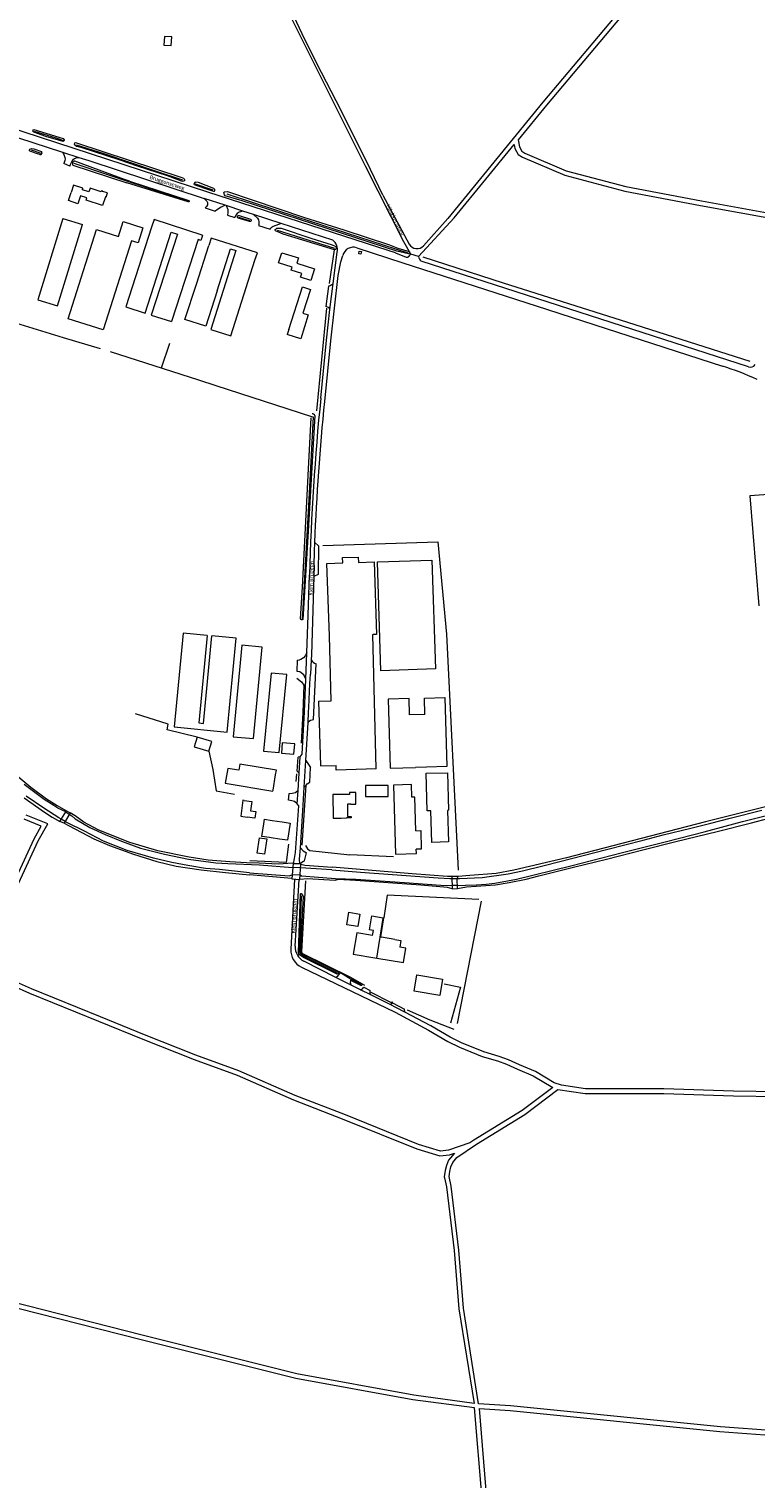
# Model space of a CAD drawing. Extents: x 177628 to 188968, y 384226 to 390673.
# Tile 44 of 256: x 180414 to 180877, y 387095 to 388019. Entities that reach past the tile are written whole.
import ezdxf

# ---------------------------------------------------------------- set-up
doc = ezdxf.new("R2010")
doc.units = 0
for name, color, linetype, lineweight in [('B01_D', 14, 'Continuous', 9), ('B01_F', 14, 'Continuous', 9), ('B01_T', 14, 'Continuous', 9), ('B02_F', 14, 'Continuous', 9), ('B02_T', 14, 'Continuous', 9), ('B03_F', 14, 'Continuous', 9), ('B04_F', 14, 'Continuous', 9), ('B04_T', 14, 'Continuous', 9), ('B07_D', 14, 'Continuous', 9), ('B07_F', 14, 'Continuous', 9), ('B11_F', 14, 'Continuous', 9), ('B11_S', 14, 'Continuous', 9), ('B14_F', 14, 'Continuous', 9), ('T02_F', 253, 'RASTER', 9), ('T03_F', 253, 'Continuous', 9), ('T03_T', 253, 'Continuous', 9), ('T04_F', 253, 'HAAG', 9), ('T05_F', 253, 'Continuous', 9), ('T07_F', 253, 'Continuous', 9), ('T09_F', 253, 'Continuous', 9), ('T09_T', 253, 'Continuous', 9), ('T22_F', 253, 'Continuous', 9), ('V00_F', 8, 'Continuous', 9), ('V00_T', 8, 'Continuous', 9), ('V06_F', 8, 'Continuous', 9), ('V06_T', 8, 'Continuous', 9), ('W01_F', 253, 'Continuous', 9), ('W01_T', 253, 'Continuous', 9), ('Z06', 7, 'Continuous', 9)]:
    doc.layers.add(name, color=color, linetype=linetype, lineweight=lineweight)
doc.styles.add('Legend', font='calibri.ttf')
doc.linetypes.add('HAAG', pattern='A,4,-1,[5,TOPOCAD.SHX,S=0.35,R=0,X=-0.35,Y=-0.35],-1', length=6)
doc.linetypes.add('RASTER', pattern='A,4,-1,[4,TOPOCAD.SHX,S=0.5,R=0,X=-0.5,Y=0],-1', length=6)

msp = doc.modelspace()

# ---------------------------------------------------------------- linework, layer by layer
at = {"layer": 'B01_D', "linetype": 'Continuous'}
msp.add_lwpolyline([(180551.23, 387527.469), (180556.189, 387526.842), (180555.427, 387520.817), (180558.728, 387520.428), (180558.188, 387516.257), (180553.229, 387516.898)], dxfattribs=at)
at = {"layer": 'B01_F', "linetype": 'Continuous'}
msp.add_lwpolyline([(180524.482, 387887.559), (180524.719, 387887.482), (180523.654, 387884.209), (180521.912, 387884.777), (180504.923, 387832.533)], dxfattribs=at)
at = {"layer": 'B01_T', "linetype": 'Continuous'}
for points in [[(180463.267, 387911.841), (180464.131, 387914.491), (180461.089, 387915.483), (180461.153, 387915.68), (180460.43, 387915.916), (180460.225, 387915.288), (180453.062, 387917.624), (180452.301, 387915.29), (180448.258, 387916.608), (180448.561, 387917.535), (180442.539, 387919.499), (180440.991, 387914.75)], [(180463.267, 387911.841), (180462.824, 387911.987), (180461.041, 387906.578), (180450.592, 387910.023), (180451.03, 387911.351), (180447.006, 387912.678), (180445.354, 387907.667), (180439.328, 387909.654), (180440.991, 387914.75)], [(180524.482, 387887.559), (180493.828, 387897.531), (180492.283, 387892.78)], [(180492.283, 387892.78), (180475.774, 387842.013), (180488.089, 387838.008), (180504.819, 387889.456), (180508.784, 387888.166), (180492.045, 387836.721), (180504.923, 387832.533)], [(180573.252, 387869.987), (180575.324, 387876.474), (180585.836, 387873.119)], [(180585.836, 387873.119), (180584.771, 387869.804), (180596.087, 387866.165), (180593.692, 387858.726), (180587.21, 387860.813), (180587.964, 387863.155), (180581.196, 387865.333), (180581.818, 387867.266), (180573.252, 387869.987)], [(180605.665, 387632.381), (180604.053, 387678.444), (180614.123, 387678.773), (180614.01, 387682.251), (180623.993, 387682.578), (180624.107, 387679.098), (180634.186, 387679.427), (180635.694, 387633.192)], [(180606.81, 387590.957), (180605.665, 387632.381)], [(180635.349, 387547.542), (180633.294, 387633.16)], [(180598.763, 387590.73), (180606.81, 387590.957)], [(180598.763, 387590.73), (180599.903, 387549.492), (180609.919, 387549.764)], [(180635.349, 387547.542), (180610, 387546.855), (180609.919, 387549.764)], [(180551.23, 387527.469), (180550.385, 387527.576), (180549.113, 387517.43), (180553.229, 387516.898)], [(180612.88, 387531.25), (180607.884, 387531.188), (180608.077, 387516.218), (180613.08, 387516.28)], [(180619.298, 387525.163), (180622.55, 387525.209), (180622.447, 387532.594), (180618.349, 387532.536), (180618.366, 387531.327), (180612.88, 387531.25)], [(180613.08, 387516.28), (180616.598, 387516.329)], [(180633.128, 387441.396), (180623.086, 387443.173), (180620.672, 387429.535), (180635.818, 387426.992)], [(180647.419, 387438.877), (180638.734, 387440.414)], [(180635.818, 387426.992), (180652.853, 387424.131), (180654.395, 387433.361), (180650.495, 387434.013)]]:
    msp.add_lwpolyline(points, dxfattribs=at)
at = {"layer": 'B02_F', "linetype": 'Continuous'}
for points in [[(180520.868, 387856.448), (180528.69, 387881.012)], [(180542.874, 387823.544), (180558.184, 387871.629)], [(180564.193, 387515.529), (180569.148, 387514.764)]]:
    msp.add_lwpolyline(points, dxfattribs=at)
at = {"layer": 'B02_T', "linetype": 'Continuous'}
for points in [[(180435.775, 387898.228), (180419.884, 387846.371), (180432.351, 387842.549), (180448.25, 387894.403)], [(180558.184, 387871.629), (180559.698, 387876.384), (180530.207, 387885.776), (180528.69, 387881.012)], [(180579.791, 387827.594), (180588.413, 387854.682), (180593.483, 387853.09), (180588.679, 387838.022), (180592.141, 387836.938), (180587.312, 387821.646), (180578.758, 387824.348)], [(180638.38, 387610.158), (180636.181, 387679.5), (180671.002, 387680.604), (180673.197, 387611.368)], [(180527.741, 387632.566), (180512.381, 387634.049), (180506.598, 387574.31), (180540.46, 387571.054), (180546.216, 387630.782), (180530.699, 387632.28)], [(180544.247, 387568.099), (180557.228, 387566.877), (180562.828, 387625.157), (180549.79, 387626.377), (180544.247, 387568.099)], [(180563.626, 387558.861), (180573.682, 387557.937), (180578.486, 387607.746), (180568.429, 387608.624), (180563.626, 387558.861)], [(180656.771, 387581.921), (180656.49, 387592.408), (180643.061, 387591.98), (180644.278, 387547.964), (180660.466, 387548.486)], [(180666.511, 387582.182), (180666.224, 387592.719), (180679.262, 387593.135), (180680.473, 387549.132), (180667.423, 387548.71)], [(180575.61, 387564.218), (180575.048, 387557.702), (180582.955, 387557.02), (180583.517, 387563.536), (180575.61, 387564.218)], [(180571.893, 387546.725), (180548.56, 387550.68), (180547.883, 387546.687), (180540.784, 387547.89), (180539.197, 387538.523)], [(180571.37, 387543.712), (180571.893, 387546.725)], [(180539.197, 387538.523), (180569.568, 387533.321), (180569.614, 387533.589)], [(180569.681, 387533.973), (180571.37, 387543.712)], [(180628.708, 387537.022), (180628.715, 387529.922), (180642.995, 387529.936), (180642.988, 387537.036), (180628.708, 387537.022)], [(180660.706, 387508.212), (180660.163, 387529.609), (180658.125, 387529.558), (180657.921, 387537.598), (180646.455, 387537.307), (180647.771, 387493.315), (180661.075, 387493.653), (180661.005, 387496.395)], [(180569.614, 387533.589), (180569.681, 387533.973)], [(180569.148, 387514.764), (180575.567, 387513.772)], [(180575.567, 387513.772), (180580.513, 387513.008), (180578.826, 387502.085), (180573.89, 387502.847)], [(180568.522, 387503.676), (180567.461, 387503.84)], [(180573.89, 387502.847), (180568.522, 387503.676)], [(180623.748, 387447.1), (180616.727, 387448.278), (180618.056, 387456.199), (180625.077, 387455.022), (180623.748, 387447.1)], [(180659.548, 387406.021), (180661.31, 387416.416), (180677.735, 387413.631), (180675.973, 387403.236), (180659.548, 387406.021)]]:
    msp.add_lwpolyline(points, dxfattribs=at)
at = {"layer": 'B03_F', "linetype": 'Continuous'}
for points in [[(180626.104, 387877.131), (180625.7, 387875.462), (180624.293, 387875.802), (180624.697, 387877.472), (180626.104, 387877.131)], [(180560.961, 387503.638), (180565.657, 387502.924), (180564.187, 387493.267), (180559.491, 387493.981), (180560.961, 387503.638)]]:
    msp.add_lwpolyline(points, dxfattribs=at)
at = {"layer": 'B04_F', "linetype": 'Continuous'}
for points in [[(180433.892, 387514.174), (180437.991, 387520.865)], [(180440.355, 387519.601), (180436.552, 387512.911)], [(180437.991, 387520.865), (180440.355, 387519.601)], [(180436.552, 387512.911), (180433.892, 387514.174)], [(180582.681, 387487.19), (180582.43, 387487.25)], [(180586.7, 387487), (180582.681, 387487.19)], [(180683.643, 387479.01), (180683.827, 387471.248)], [(180687.672, 387478.939), (180683.643, 387479.01)], [(180687.138, 387477.751), (180687.672, 387478.939)], [(180687.299, 387471.288), (180687.138, 387477.751)], [(180683.827, 387471.248), (180687.299, 387471.288)]]:
    msp.add_lwpolyline(points, dxfattribs=at)
at = {"layer": 'B04_T', "linetype": 'Continuous'}
for points in [[(180582.43, 387487.25), (180581.751, 387477.47), (180586.697, 387477.19)], [(180586.697, 387477.19), (180587.407, 387486.95)], [(180587.407, 387486.95), (180586.7, 387487)]]:
    msp.add_lwpolyline(points, dxfattribs=at)
at = {"layer": 'B07_D', "linetype": 'Continuous'}
msp.add_lwpolyline([(180635.818, 387426.992), (180639.923, 387452.379)], dxfattribs=at)
at = {"layer": 'B07_F', "linetype": 'Continuous'}
msp.add_lwpolyline([(180639.923, 387452.379), (180639.983, 387452.768)], dxfattribs=at)
at = {"layer": 'B11_F', "linetype": 'Continuous'}
for points in [[(180635.694, 387633.192), (180633.294, 387633.16)], [(180619.298, 387525.163), (180617.225, 387525.107), (180617.211, 387517.232), (180619.43, 387517.287), (180619.453, 387516.368), (180619.034, 387516.362), (180616.598, 387516.329)], [(180633.128, 387441.396), (180633.648, 387444.64), (180631.097, 387445.042), (180632.73, 387454.068), (180639.983, 387452.768)], [(180639.983, 387452.768), (180640.203, 387452.729), (180638.113, 387440.535), (180638.734, 387440.414)]]:
    msp.add_lwpolyline(points, dxfattribs=at)
at = {"layer": 'B11_S', "linetype": 'Continuous'}
msp.add_lwpolyline([(180647.419, 387438.877), (180651.203, 387438.245), (180650.495, 387434.013)], dxfattribs=at)
at = {"layer": 'B14_F', "linetype": 'Continuous'}
for points in [[(180504.86, 388008.381), (180505.179, 388013.906), (180500.473, 388014.178), (180500.154, 388008.652), (180504.86, 388008.381)], [(180435.775, 387898.228), (180448.25, 387894.403)], [(180474.26, 387896.252), (180486.767, 387892.3), (180483.713, 387882.637), (180479.386, 387884.005), (180461.466, 387827.293), (180439.14, 387834.348), (180457.128, 387891.274), (180471.275, 387886.804), (180474.26, 387896.252)], [(180534.037, 387852.254), (180542.527, 387878.917), (180546.045, 387877.796), (180530.069, 387827.621), (180542.874, 387823.544)], [(180534.037, 387852.254), (180526.874, 387829.607), (180513.547, 387833.823), (180520.868, 387856.448)], [(180579.791, 387827.594), (180578.758, 387824.348)], [(180527.741, 387632.566), (180522.359, 387576.834), (180525.318, 387576.549), (180530.699, 387632.28)], [(180673.197, 387611.368), (180638.38, 387610.158)], [(180666.511, 387582.182), (180656.771, 387581.921)], [(180521.367, 387567.777), (180519.518, 387561.608), (180528.866, 387558.805)], [(180528.866, 387558.805), (180530.715, 387564.974), (180521.367, 387567.777)], [(180667.423, 387548.71), (180660.466, 387548.486)], [(180667.228, 387544.76), (180680.841, 387545.171), (180681.565, 387521.186), (180680.86, 387521.165), (180681.466, 387501.105), (180670.84, 387500.784), (180670.235, 387520.844), (180667.952, 387520.775), (180667.228, 387544.76)], [(180567.461, 387503.84), (180562.507, 387504.605), (180563.736, 387512.568)], [(180563.736, 387512.568), (180564.193, 387515.529)], [(180660.706, 387508.212), (180663.904, 387508.293), (180664.204, 387496.476), (180661.005, 387496.395)]]:
    msp.add_lwpolyline(points, dxfattribs=at)
at = {"layer": 'T02_F', "linetype": 'RASTER'}
for points in [[(180597.566, 387775.613), (180603.96, 387841.177)], [(180930.206, 387725.548), (180873.634, 387721.573), (180879.289, 387651.419)], [(180601.537, 387689.946), (180674.684, 387692.254), (180680.264, 387633.324)]]:
    msp.add_lwpolyline(points, dxfattribs=at)
at = {"layer": 'T03_F', "linetype": 'Continuous'}
for points in [[(180584.861, 387605.351), (180587.941, 387602.957), (180589.301, 387600.981), (180588.638, 387583.425), (180587.675, 387563.891)], [(180521.367, 387567.777), (180502.126, 387572.568), (180502.838, 387576.033), (180481.958, 387582.751)], [(180579.544, 387499.568), (180577.976, 387487.899), (180554.804, 387489.062)], [(180590.366, 387476.211), (180587.892, 387431.268), (180587.972, 387430.12)], [(180700.958, 387464.411), (180642.447, 387467.048), (180640.397, 387452.595)], [(180678.753, 387410.707), (180689.164, 387408.415), (180682.758, 387385.683)]]:
    msp.add_lwpolyline(points, dxfattribs=at)
at = {"layer": 'T03_T', "linetype": 'Continuous'}
for points in [[(180588.218, 387499.016), (180590.805, 387537.253)], [(180587.972, 387430.12), (180618.99, 387414.97), (180628.03, 387409.88)]]:
    msp.add_lwpolyline(points, dxfattribs=at)
at = {"layer": 'T04_F', "linetype": 'HAAG'}
for points in [[(180605.637, 387856.826), (180608.807, 387878.239)], [(180680.264, 387633.324), (180687.599, 387483.033)], [(180528.866, 387558.805), (180531.266, 387547.295), (180533.482, 387533.639), (180545.124, 387531.498)], [(180584.4, 387539.603), (180584.882, 387544.478)], [(180590.445, 387498.865), (180591.592, 387496.557), (180593.102, 387495.509), (180618.555, 387492.782)], [(180632.101, 387405.39), (180644.657, 387399.025), (180645.299, 387398.863), (180646.072, 387399.247)], [(180685.109, 387381.615), (180669.939, 387387.452), (180655.377, 387393.793)]]:
    msp.add_lwpolyline(points, dxfattribs=at)
at = {"layer": 'T05_F', "linetype": 'Continuous'}
msp.add_lwpolyline([(180646.424, 387491.525), (180618.555, 387492.782)], dxfattribs=at)
at = {"layer": 'T07_F', "linetype": 'Continuous'}
for points in [[(180417.47, 387953.889), (180431.175, 387949.661), (180436.078, 387947.979)], [(180444.287, 387945.26), (180461.761, 387939.626), (180495.188, 387928.364), (180512.038, 387922.94)], [(180415.573, 387941.894), (180421.614, 387939.933)], [(180442.829, 387933.495), (180464.134, 387926.176), (180477.51, 387921.782)], [(180477.51, 387921.782), (180515.944, 387909.24)], [(180519.96, 387920.318), (180531.236, 387916.564)], [(180540.166, 387914.002), (180557.015, 387908.418), (180584.95, 387899.225), (180655.569, 387876.367)], [(180547.628, 387899.065), (180554.687, 387896.962)], [(180572.314, 387890.819), (180595.993, 387883.472), (180608.963, 387879.34)], [(180665.098, 387873.738), (180716.278, 387857.291), (180795.615, 387832.253), (180873.661, 387807.291)], [(180329.991, 387664.267), (180343.486, 387708.708), (180357.627, 387754.837), (180372.76, 387804.166), (180383.153, 387838.659), (180435.985, 387822.461), (180459.463, 387815.415)], [(180498.568, 387803.021), (180503.887, 387818.845)], [(180465.914, 387813.466), (180522.29, 387795.434), (180533.163, 387791.915), (180594.15, 387772.175), (180595.353, 387771.786)], [(180595.353, 387771.786), (180592.512, 387719.201), (180588.481, 387645.908), (180588.269, 387643.257)], [(180610.532, 387417.355), (180591.124, 387427.175), (180587.307, 387429.422), (180586.917, 387430.206), (180586.695, 387430.841), (180587.865, 387466.811)], [(180687.173, 387385.387), (180702.632, 387463.343)], [(180625.906, 387410.028), (180620.2, 387413.08)]]:
    msp.add_lwpolyline(points, dxfattribs=at)
at = {"layer": 'T09_F', "linetype": 'Continuous'}
for points in [[(180424.923, 387950.488), (180417.333, 387953.328), (180416.62, 387953.93), (180416.705, 387954.428), (180416.823, 387954.694), (180417.273, 387954.875), (180436.011, 387949.296), (180436.59, 387948.296), (180436.655, 387947.913), (180436.421, 387947.632), (180435.921, 387947.384), (180434.459, 387947.822), (180424.923, 387950.488)], [(180483.376, 387931.58), (180472.264, 387935.416), (180447.348, 387943.414), (180444.523, 387944.173), (180443.528, 387945.009), (180443.232, 387945.692), (180443.401, 387946.523), (180443.868, 387946.754), (180511.638, 387924.367), (180512.534, 387923.898), (180513.148, 387923.413), (180513.362, 387922.98), (180513.177, 387922.348), (180512.693, 387921.984), (180512.027, 387921.821), (180511.346, 387922.106), (180502.445, 387925.418), (180483.376, 387931.58)], [(180419.475, 387939.516), (180415.288, 387940.961), (180414.381, 387941.391), (180414.439, 387942.022), (180414.756, 387942.41), (180415.276, 387942.668), (180415.777, 387942.777), (180417.224, 387942.568), (180422.21, 387941.028)], [(180421.083, 387938.959), (180419.475, 387939.516)], [(180458.892, 387928.991), (180443.406, 387934.84), (180442.867, 387934.712), (180441.973, 387933.807), (180441.841, 387933.139), (180441.913, 387932.712), (180442.153, 387932.229), (180476.446, 387920.926)], [(180478.176, 387922.107), (180475.101, 387923.176), (180458.892, 387928.991)], [(180515.618, 387908.822), (180476.446, 387920.926)], [(180478.176, 387922.107), (180516.011, 387909.676)], [(180526.098, 387917.624), (180531.811, 387915.555), (180532.295, 387915.753), (180532.678, 387916.068), (180532.68, 387916.65), (180532.051, 387917.418), (180522.087, 387921.116), (180520.225, 387921.356), (180519.842, 387921.208), (180519.34, 387920.628), (180519.189, 387920.262), (180519.354, 387919.929), (180526.098, 387917.624)], [(180589.21, 387899.197), (180614.84, 387890.93), (180643.992, 387881.418), (180649.156, 387879.368), (180656.549, 387877.177), (180656.73, 387876.811), (180656.795, 387876.345), (180656.744, 387876.195), (180656.294, 387875.848), (180656.061, 387875.815), (180648.683, 387877.474), (180604.93, 387891.667), (180549.999, 387909.58), (180539.201, 387912.782), (180538.787, 387913.283), (180538.41, 387914.714), (180538.661, 387915.129), (180540.625, 387915.438), (180589.21, 387899.197)], [(180554.761, 387896.272), (180547.537, 387898.491)], [(180548.212, 387900.184), (180555.385, 387897.805)], [(180608.807, 387878.239), (180576.253, 387888.366), (180571.214, 387890.316), (180570.994, 387890.762), (180571.107, 387891.188), (180571.628, 387891.724), (180572.149, 387891.982), (180574.784, 387892.175), (180593.736, 387885.775)], [(180593.736, 387885.775), (180607.336, 387881.492), (180609.299, 387880.612), (180609.686, 387880.11), (180609.906, 387879.293), (180609.494, 387878.441), (180608.807, 387878.239)], [(180587.128, 387643.091), (180588.416, 387663.447), (180592.377, 387738.717), (180594.098, 387771.196)], [(180596.428, 387772.686), (180596.047, 387769.024), (180591.99, 387698.975), (180588.593, 387642.86)], [(180371.606, 387581.2), (180378.715, 387571.801), (180385.538, 387563.534), (180393.962, 387554.786), (180402.499, 387546.549), (180415.328, 387535.888), (180425.326, 387528.556), (180432.091, 387524.263), (180437.991, 387520.865)], [(181107.772, 387578.254), (181107.638, 387578.524), (181105.367, 387579.733), (181103.394, 387579.755), (181036.224, 387562.866), (180999.467, 387552.909), (180965.522, 387544.098), (180929.988, 387535.04), (180884.349, 387523.549), (180845.319, 387513.881), (180756.684, 387490.877), (180723.076, 387483.152), (180712.019, 387481.039), (180695.179, 387479.642), (180687.672, 387478.939)], [(180411.113, 387529.111), (180424.131, 387520.09), (180428.968, 387516.935), (180433.892, 387514.174)], [(180560.95, 387487.44), (180552.784, 387487.764), (180542.248, 387488.279), (180528.361, 387489.501), (180516.299, 387491.262), (180496.297, 387495.461), (180478.415, 387500.709), (180469.386, 387504.245), (180458.283, 387508.664), (180449.114, 387513.586), (180443.478, 387517.619), (180440.355, 387519.601)], [(180687.299, 387471.288), (180693.08, 387472.354), (180711.433, 387473.817), (180720.281, 387475.25), (180730.986, 387477.397), (180739.05, 387479.484), (180761.183, 387484.93), (180782.179, 387490.145), (180805.4, 387496.09), (180826.379, 387501.255), (180852.794, 387507.66), (180874.56, 387513.257), (180897.163, 387519.271)], [(180436.552, 387512.911), (180439.811, 387511.204), (180455.567, 387503.084), (180465.432, 387498.779), (180480.688, 387493.323), (180495.729, 387488.669), (180508.041, 387485.668), (180523.856, 387483.308), (180539.309, 387481.497), (180554.731, 387480.12)], [(180582.381, 387487.47), (180582.43, 387487.25)], [(180683.643, 387479.01), (180680.883, 387479.009), (180658.416, 387480.786), (180607.42, 387485)], [(180683.827, 387471.248), (180680.974, 387472.125), (180663.832, 387473.416), (180622.192, 387476.478), (180611.174, 387477.014), (180609.17, 387476.41)], [(180600.049, 387423.833), (180611.093, 387418.193), (180611.428, 387417.894), (180611.484, 387417.688), (180611.427, 387417.334), (180610.829, 387416.944), (180610.568, 387416.907), (180589.017, 387427.385), (180586.541, 387429.088), (180586.226, 387429.723), (180585.948, 387430.656), (180587.215, 387468.024), (180587.346, 387468.136), (180587.757, 387468.154), (180587.943, 387467.967), (180588.314, 387467.313), (180588.815, 387466.305), (180587.208, 387434.681), (180587.386, 387431.137), (180587.644, 387430.242), (180588.408, 387429.643), (180600.049, 387423.833)], [(180625.608, 387409.61), (180621.353, 387411.79), (180620.124, 387412.389), (180619.827, 387412.894), (180619.773, 387413.658), (180619.736, 387413.733), (180619.829, 387413.919), (180626.279, 387410.552)], [(180626.279, 387410.552), (180626.506, 387410.399), (180626.505, 387410.208), (180626.424, 387409.945), (180626.264, 387409.715), (180626.112, 387409.604), (180625.817, 387409.574), (180625.608, 387409.61)]]:
    msp.add_lwpolyline(points, dxfattribs=at)
for centre, radius, start, end in [((180421.205, 387940.234), 1.281, 264.537389, 38.307681), ((180594.54, 387771.742), 2.11, 64.354679, 87.572834), ((180594.538, 387771.738), 2.115, 26.648406, 64.359358)]:
    msp.add_arc(centre, radius, start, end, dxfattribs=at)
at = {"layer": 'T09_F', "linetype": 'Continuous', "extrusion": (0, 0, -1)}
for centre, radius, start, end in [((-180515.829, 387909.242), 0.47, 112.757505, 296.665074), ((-180547.954, 387899.306), 0.915, 297.073005, 106.401388), ((-180554.872, 387897.12), 0.855, 126.817883, 277.479188), ((-180587.899, 387643.219), 0.781, 207.321001, 350.600151)]:
    msp.add_arc(centre, radius, start, end, dxfattribs=at)
at = {"layer": 'T09_T', "linetype": 'Continuous'}
for points in [[(180582.381, 387487.47), (180573.04, 387486.97), (180560.95, 387487.44)], [(180587.407, 387486.95), (180589.9, 387486.25), (180607.42, 387485)], [(180581.765, 387477.677), (180554.731, 387480.12)], [(180609.17, 387476.41), (180591.722, 387477.47), (180586.697, 387477.19)]]:
    msp.add_lwpolyline(points, dxfattribs=at)
at = {"layer": 'T22_F', "linetype": 'Continuous'}
for points in [[(180526.527, 387904.977), (180532.877, 387902.896)], [(180540.694, 387900.334), (180545.301, 387898.824)], [(180560.517, 387893.837), (180567.773, 387891.458)], [(180605.041, 387855.112), (180603.377, 387842.143)], [(180598.625, 387689.688), (180598.379, 387671.485)], [(180585.072, 387609.736), (180585.364, 387616.756)], [(180595.567, 387579.156), (180597.159, 387614.513)], [(180584.992, 387546.04), (180585.714, 387555.096)], [(180593.173, 387539.074), (180593.527, 387548.395)], [(180579.53, 387527.617), (180580.052, 387531.659)], [(180589.81, 387488.939), (180591.081, 387494.027)], [(180619.551, 387413.373), (180612.722, 387417.552)], [(180627.652, 387408.437), (180631.637, 387406.409)], [(180645.822, 387398.434), (180653.582, 387394.501)]]:
    msp.add_lwpolyline(points, dxfattribs=at)
at = {"layer": 'V00_F', "linetype": 'Continuous'}
for points in [[(180647.811, 387876.34), (180654.483, 387873.694), (180655.528, 387873.605), (180656.052, 387873.895), (180657.522, 387875.605)], [(180596.363, 387691.845), (180598.625, 387689.688)], [(180598.379, 387671.485), (180595.641, 387670.112)], [(180585.12, 387525.281), (180583.28, 387526.86), (180581.61, 387527.341), (180579.53, 387527.617)], [(180580.052, 387531.659), (180579.773, 387531.688)], [(180585.624, 387533.733), (180583.947, 387532.343), (180581.825, 387531.852), (180580.052, 387531.659)]]:
    msp.add_lwpolyline(points, dxfattribs=at)
msp.add_arc((180599.466, 387620.626), 6.534, 212.471767, 249.320328, dxfattribs=at)
at = {"layer": 'V00_F', "linetype": 'Continuous', "extrusion": (0, 0, -1)}
msp.add_arc((-180596.108, 387574.025), 5.159, 37.669753, 83.982403, dxfattribs=at)
at = {"layer": 'V00_T', "linetype": 'Continuous'}
for points in [[(179977.557, 388088.449), (180000, 388081.226), (180114.601, 388044.191), (180267.101, 387995.34), (180435.449, 387940.597)], [(180647.811, 387876.34), (180643.04, 387877.94), (180608.331, 387889.031), (180528.08, 387915.09), (180346.581, 387974.281), (180324.533, 387981.385)], [(180435.449, 387940.597), (180445.95, 387937.182)], [(180445.95, 387937.182), (180452.291, 387935.12), (180525.738, 387911.012)], [(180539.091, 387906.671), (180525.738, 387911.012)], [(180539.745, 387906.459), (180539.091, 387906.671)], [(180550.523, 387902.957), (180539.745, 387906.459)], [(180557.336, 387900.743), (180550.523, 387902.957)], [(180574.806, 387895.067), (180557.336, 387900.743)], [(180607.82, 387884.34), (180574.806, 387895.067)], [(180623.138, 387879.592), (180652.418, 387870.06), (180737.43, 387842.69), (180856.131, 387804.09)], [(180602.692, 387781.654), (180606.622, 387820.31), (180611.312, 387862.03), (180612.972, 387870.56), (180614.078, 387874.68)], [(180607.979, 387856.851), (180609.261, 387866.87), (180610.601, 387876.882)], [(180662.361, 387874.09), (180657.522, 387875.605)], [(180872.673, 387803.659), (180664.168, 387871.091)], [(180605.996, 387840.355), (180607.979, 387856.851)], [(180600.12, 387783.831), (180603.85, 387820.794), (180604.895, 387830.578), (180605.996, 387840.355)], [(180595.857, 387677.131), (180595.642, 387670.112)], [(180591.29, 387621.59), (180592.171, 387645.591), (180592.882, 387671.195)], [(180595.642, 387670.112), (180594.11, 387620.229), (180593.954, 387617.118)], [(180590.587, 387604.722), (180591.29, 387621.59)], [(180593.954, 387617.118), (180593.491, 387607.862)], [(180586.91, 387555.311), (180588.231, 387557.061), (180589.666, 387583.935), (180590.587, 387604.722)], [(180592.516, 387586.728), (180593.195, 387601.962), (180593.491, 387607.862)], [(180592.024, 387577.178), (180592.381, 387583.691), (180592.516, 387586.728)], [(180590.689, 387552.862), (180592.024, 387577.178)], [(180586.284, 387544.812), (180586.91, 387555.311)], [(180589.642, 387535.889), (180590.689, 387552.862)], [(180585.624, 387533.733), (180586.284, 387544.812)], [(180585.12, 387525.281), (180585.624, 387533.733)], [(180587.096, 387497.241), (180588.931, 387524.371), (180589.642, 387535.889)], [(180583.326, 387490.547), (180584.031, 387494.22), (180586.089, 387524.031), (180585.12, 387525.281)], [(180586.7, 387487), (180586.61, 387490.06), (180587.096, 387497.241)], [(180582.681, 387487.19), (180583.326, 387490.547)]]:
    msp.add_lwpolyline(points, dxfattribs=at)
for centre, radius, start, end in [((180603.637, 387878.533), 7.157, 346.665468, 54.234313), ((180620.939, 387872.836), 7.105, 71.970532, 164.959321), ((180666.602, 387874.601), 4.271, 186.874774, 235.266026), ((180873.903, 387806.852), 3.422, 248.927114, 331.132668), ((180811.893, 387655.027), 155.489, 64.751225, 73.470617), ((182141.652, 387628.221), 1549.367, 174.235819, 178.410628)]:
    msp.add_arc(centre, radius, start, end, dxfattribs=at)
at = {"layer": 'V00_T', "linetype": 'Continuous', "extrusion": (0, 0, -1)}
for centre, radius, start, end in [((-182050.654, 387634.486), 1455.422, 2.258643, 5.803499), ((-182027.32, 387635.27), 1432.075, 1.675048, 2.26409)]:
    msp.add_arc(centre, radius, start, end, dxfattribs=at)
at = {"layer": 'V06_F', "linetype": 'Continuous'}
for points in [[(180657.522, 387875.605), (180653.078, 387883.316), (180628.736, 387931.517), (180581.134, 388026.778), (180575.124, 388039.883), (180565.051, 388064.743), (180551.575, 388102.681), (180550.988, 388104.215)], [(180725.901, 387948.384), (180726.726, 387943.863), (180728.209, 387941.128), (180730.101, 387939.932), (180756.586, 387928.63), (180794.502, 387918.644), (180842.75, 387909.482), (180891.858, 387900.562), (180906.529, 387898.759), (180919.965, 387944.021), (180930.607, 387966.52), (180965.801, 388025.92), (180918.8, 388028.297), (180883.376, 388033.555), (180857.121, 388036.204), (180848.861, 388037.57), (180823.394, 388044.988), (180809.849, 388047.274), (180795.016, 388031.03), (180743.949, 387970.492), (180725.901, 387948.384)], [(180639.72, 387913.13), (180631.85, 387929.386), (180613.112, 387967.154), (180597.431, 387997.377), (180588.276, 388015.868), (180579.917, 388033.476)], [(180792.76, 388033.01), (180741.641, 387972.408), (180681.028, 387898.16)], [(180685.071, 387898.59), (180705.355, 387923.217), (180723.408, 387945.331), (180723.86, 387942.853), (180725.945, 387939.01), (180728.701, 387937.268), (180755.61, 387925.784), (180793.84, 387915.716), (180842.202, 387906.532), (180891.406, 387897.594), (180905.664, 387895.842), (180904.764, 387892.811), (180888.011, 387833.44)], [(180445.31, 387937.191), (180445.95, 387937.182)], [(180440.209, 387931.537), (180436.372, 387933.31)], [(180525.738, 387911.012), (180527.445, 387909.24), (180527.954, 387908.342), (180527.897, 387907.037), (180527.304, 387905.786), (180526.527, 387904.977)], [(180539.091, 387906.671), (180536.22, 387905.249), (180532.877, 387902.896)], [(180539.745, 387906.459), (180540.861, 387904.075), (180540.981, 387902.027), (180540.694, 387900.334)], [(180550.523, 387902.957), (180548.091, 387902.327), (180546.834, 387901.513), (180545.908, 387900.416), (180545.301, 387898.824)], [(180557.336, 387900.743), (180559.784, 387898.507), (180560.445, 387897.43), (180560.695, 387896.15), (180560.688, 387894.359), (180560.517, 387893.837)], [(180574.806, 387895.067), (180569.835, 387893.244), (180568.603, 387892.379), (180567.858, 387891.691), (180567.773, 387891.458)], [(180607.979, 387856.851), (180607.182, 387856.01), (180606.131, 387855.297), (180605.041, 387855.112)], [(180605.996, 387840.355), (180605.412, 387841.406), (180604.058, 387841.949), (180603.377, 387842.143)], [(180591.29, 387621.59), (180590.185, 387619.673), (180589.057, 387618.43), (180587.356, 387617.215), (180585.807, 387616.697), (180585.364, 387616.756)], [(180590.587, 387604.722), (180589.228, 387607.596), (180586.69, 387609.328), (180585.072, 387609.736)], [(180586.91, 387555.311), (180585.714, 387555.096)], [(180586.284, 387544.812), (180584.992, 387546.04)], [(180590.689, 387552.862), (180593.527, 387548.395)], [(180589.642, 387535.889), (180590.805, 387537.253)], [(180590.805, 387537.253), (180591.409, 387537.961), (180593.173, 387539.074)], [(180394.689, 387454.134), (180417.409, 387503.044), (180421.924, 387511.069), (180411.136, 387515.491)], [(180397.419, 387452.888), (180420.081, 387501.674), (180426.203, 387512.557), (180412.44, 387518.199)], [(180587.096, 387497.241), (180588.976, 387495.379), (180591.081, 387494.027)], [(180586.7, 387487), (180587.952, 387488.178), (180589.042, 387488.718), (180589.81, 387488.939)], [(180647.549, 387392.63), (180668.832, 387381.22), (180681.127, 387373.94), (180688.544, 387370.36), (180702.953, 387364.435), (180712.838, 387361.527), (180718.562, 387359.522), (180725.496, 387356.206), (180735.574, 387351.999), (180747.992, 387344.64), (180728.41, 387329.842), (180697.745, 387311.023), (180695.169, 387309.268), (180681.509, 387304.678), (180676.378, 387304.116), (180662.423, 387308.336), (180615.933, 387327.094), (180583.863, 387339.56), (180547.911, 387355.184), (180520.469, 387365.291), (180487.824, 387378.193), (180459.641, 387389.597), (180415.688, 387407.562), (180394.566, 387416.782)], [(180609.764, 387414.772), (180611.276, 387416.015), (180612.722, 387417.552)], [(180393.494, 387413.976), (180414.52, 387404.798), (180458.511, 387386.819), (180486.71, 387375.407), (180519.399, 387362.489), (180546.793, 387352.398), (180582.721, 387336.786), (180614.829, 387324.304), (180661.425, 387305.504), (180676.096, 387301.068), (180682.157, 387301.732), (180685.267, 387302.776), (180681.573, 387298.29), (180680.257, 387294.916), (180679.414, 387291.633), (180678.854, 387287.782), (180679.073, 387286.972), (180680.322, 387281.283), (180685.063, 387240.719), (180688.141, 387203.663), (180697.943, 387143.238), (180659.401, 387148.483), (180584.922, 387162.125), (180486.299, 387186.767), (180381.056, 387213.464)], [(180619.477, 387409.897), (180619.087, 387411.177), (180619.32, 387412.685), (180619.551, 387413.373)], [(180625.493, 387406.877), (180626.675, 387407.464), (180627.652, 387408.437)], [(180632.06, 387403.581), (180631.603, 387404.336), (180631.574, 387406.042), (180631.637, 387406.409)], [(180644.292, 387397.441), (180645.822, 387398.434)], [(180653.738, 387392.564), (180648.338, 387395.41)], [(180653.738, 387392.564), (180653.582, 387394.501)], [(181153.692, 387344.893), (181122.881, 387343.59), (181040.513, 387342.704), (180979.445, 387345.381), (180891.921, 387341.832), (180863.212, 387342.25), (180818.888, 387343.845), (180768.81, 387343.77), (180753.473, 387346), (180748.802, 387347.648), (180736.924, 387354.687), (180726.722, 387358.946), (180719.708, 387362.3), (180713.758, 387364.383), (180703.949, 387367.269), (180689.768, 387373.1), (180682.545, 387376.586), (180670.318, 387383.826), (180653.738, 387392.564)], [(180889.599, 387125.843), (180854.832, 387128.506), (180720.983, 387141.778), (180700.741, 387143.061), (180691.125, 387203.983), (180688.049, 387241.017), (180683.284, 387281.781), (180681.912, 387287.964), (180682.36, 387291.043), (180683.117, 387293.994), (180684.193, 387296.754), (180686.835, 387299.961), (180699.375, 387308.503), (180730.102, 387327.362), (180751.195, 387343.3), (180768.596, 387340.77), (180818.836, 387340.845), (180863.136, 387339.25), (180891.961, 387338.832)], [(180702.997, 387082.282), (180698.177, 387140.42), (180658.881, 387145.529), (180584.288, 387159.191), (180485.567, 387183.857), (180380.988, 387210.387)], [(180701.22, 387140.025), (180720.741, 387138.788), (180854.57, 387125.518), (180888.807, 387122.895), (180901.963, 387116.574), (180923.336, 387109.391), (180940, 387102.036), (180946.852, 387099.496), (180903.333, 387075.573), (180835.445, 387036.937), (180778.637, 387001.669), (180737.556, 386976.592), (180728.82, 386972.839), (180726.505, 386972.286), (180724.804, 386972.794), (180723.632, 386973.366), (180721.838, 386976.096), (180718.794, 386994.271), (180711.308, 387048.376), (180705.977, 387082.636), (180701.22, 387140.025)]]:
    msp.add_lwpolyline(points, dxfattribs=at)
at = {"layer": 'V06_F', "linetype": 'Continuous', "extrusion": (0, 0, -1)}
for centre, radius, start, end in [((-180426.427, 387934.753), 10.75, 147.06932, 173.404256), ((-180428.931, 387936.786), 8.213, 185.57559, 205.039621), ((-180451.586, 387928.263), 11.839, 16.055447, 40.55379), ((-180446.489, 387930.969), 6.333, 52.011665, 79.272007)]:
    msp.add_arc(centre, radius, start, end, dxfattribs=at)
at = {"layer": 'V06_T', "linetype": 'Continuous'}
for points in [[(180639.72, 387913.13), (180656.487, 387881.947)], [(180662.361, 387874.09), (180685.071, 387898.59)], [(180665.623, 387880.869), (180681.028, 387898.16)], [(180583.367, 387477.379), (180581.057, 387432.678)], [(180583.86, 387434.576), (180586.413, 387477.206)], [(180587.84, 387421.258), (180647.549, 387392.63)], [(180609.764, 387414.772), (180589.378, 387425.005)], [(180619.477, 387409.897), (180609.764, 387414.772)], [(180625.493, 387406.877), (180619.477, 387409.897)], [(180632.06, 387403.581), (180625.493, 387406.877)], [(180644.292, 387397.441), (180632.06, 387403.581)], [(180648.338, 387395.41), (180644.292, 387397.441)]]:
    msp.add_lwpolyline(points, dxfattribs=at)
for centre, radius, start, end in [((180661.432, 387884.606), 5.615, 208.268595, 318.272435), ((180593.022, 387432.06), 11.981, 177.043766, 244.373297), ((180593.88, 387433.977), 10.038, 176.57901, 243.35075)]:
    msp.add_arc(centre, radius, start, end, dxfattribs=at)
at = {"layer": 'W01_F', "linetype": 'Continuous'}
for points in [[(180687.249, 387473.287), (180692.373, 387473.433), (180699.429, 387473.683), (180705.617, 387474.169), (180711.069, 387474.791), (180724.952, 387477.432), (180759.548, 387485.773), (180792.339, 387494.386), (180820.395, 387501.272), (180844.469, 387507.516), (180869.029, 387514.043), (180893.672, 387520.235), (180918.599, 387526.611), (180941.837, 387532.439), (180967.266, 387538.897), (180995.941, 387546.132), (181013.24, 387550.554), (181032.212, 387555.556), (181051.401, 387560.541), (181083.254, 387568.522), (181104.65, 387573.184), (181105.186, 387573.784), (181105.929, 387575.019), (181105.993, 387575.071)], [(180437.536, 387520.122), (180432.431, 387522.604), (180429.994, 387524.218), (180423.884, 387528.107), (180411.087, 387537.601)], [(180434.716, 387515.519), (180433.155, 387516.441), (180423.553, 387522.605), (180412.425, 387530.196)], [(180437.536, 387520.122), (180439.84, 387518.695)], [(180439.84, 387518.695), (180441.382, 387517.756), (180443.634, 387515.778), (180452.875, 387510.345), (180462.592, 387505.786), (180473.113, 387501.442), (180485.274, 387497.091), (180500.5, 387493.349), (180515.728, 387489.971), (180533.185, 387487.787), (180540.986, 387487.283), (180561.06, 387486.5)], [(180687.138, 387477.751), (180688.505, 387477.773), (180702.918, 387478.339), (180719.61, 387480.622), (180728.677, 387482.706), (180741.592, 387485.868), (180752.399, 387488.566), (180782.329, 387496.217), (180793.906, 387499.131), (180805.667, 387502.262), (180818.282, 387505.524), (180835.898, 387509.895), (180848.78, 387513.04), (180861.16, 387516.269), (180881.202, 387521.303)], [(180437.2, 387514.051), (180434.716, 387515.519)], [(180554.741, 387481.31), (180535.521, 387483.514), (180526.553, 387484.17), (180515.294, 387485.964), (180505.238, 387487.9), (180493.581, 387490.68), (180476.755, 387495.632), (180461.61, 387501.599), (180449.602, 387507.845), (180438.684, 387513.175), (180437.2, 387514.051)], [(180607.129, 387483.34), (180625.466, 387481.723), (180674.896, 387478.191), (180682.402, 387477.704), (180683.674, 387477.718)], [(180683.781, 387473.188), (180682.658, 387473.156), (180676.673, 387473.271), (180653.438, 387475.084), (180622.562, 387477.149), (180609.471, 387477.63)], [(180683.674, 387477.718), (180687.138, 387477.751)], [(180687.249, 387473.287), (180683.781, 387473.188)]]:
    msp.add_lwpolyline(points, dxfattribs=at)
at = {"layer": 'W01_T', "linetype": 'Continuous'}
for points in [[(180561.06, 387486.5), (180582.142, 387484.78)], [(180582.258, 387484.774), (180582.142, 387484.78)], [(180587.231, 387484.536), (180582.258, 387484.774)], [(180607.129, 387483.34), (180587.231, 387484.536)], [(180554.741, 387481.31), (180579.991, 387479.38), (180581.937, 387480.154)], [(180586.9, 387479.976), (180581.937, 387480.154)], [(180609.471, 387477.63), (180587.92, 387479.28), (180586.9, 387479.976)]]:
    msp.add_lwpolyline(points, dxfattribs=at)

# ---------------------------------------------------------------- texts
at = {"layer": 'Z06', "linetype": 'Continuous', "style": 'Legend'}
for s, rotation, p in [('Bruggenseweg', 341.691932, (180490.803, 387923.584)), ('Hilakkersteeg', 297.462227, (180641.583, 387906.277)), ('Klein Bruggen', 88.224399, (180595.009, 387658.075)), ('Klein Bruggen', 86.731147, (180583.669, 387442.806))]:
    msp.add_text(s, height=2.5, rotation=rotation, dxfattribs=at).set_placement(p)

doc.saveas('drawing.dxf')
